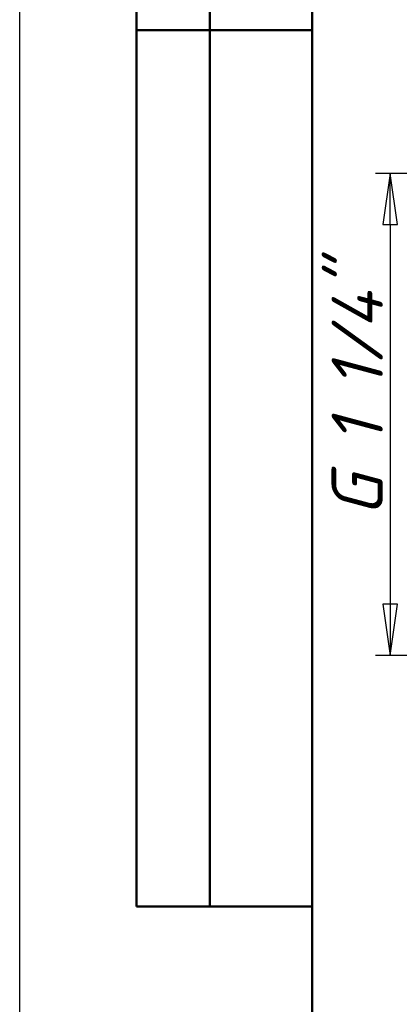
# Model space of a CAD drawing. Header units: millimetres. Extents: x -120 to 519, y -69 to 356.
# Tile 8 of 15: x 0 to 26, y 165 to 233. Entities that reach past the tile are written whole.
import ezdxf
from ezdxf.enums import TextEntityAlignment as Align

# ---------------------------------------------------------------- set-up
doc = ezdxf.new("R2010")
doc.units = ezdxf.units.MM
for name, color, linetype, lineweight in [('Кромка (ГОСТ)', 7, 'Continuous', 50), ('Обозначение (ГОСТ)', 7, 'Continuous', 25), ('Размер (ГОСТ)', 7, 'Continuous', 25), ('Эскизная геометрия (ГОСТ)', 7, 'Continuous', 50)]:
    doc.layers.add(name, color=color, linetype=linetype, lineweight=lineweight)
doc.styles.get("Standard").update_dxf_attribs({"font": 'GOST Common Italic.ttf'})
doc.styles.add('Обычный текст (ГОСТ)', font='GOST Common Italic.ttf')
doc.dimstyles.new('Обычный (ГОСТ)', dxfattribs={"dimtxt": 3.5, "dimasz": 3.5, "dimexe": 1, "dimexo": 0, "dimgap": 0.5, "dimtad": 1, "dimrnd": 1e-08, "dimtxsty": 'Обычный текст (ГОСТ)', "dimblk": 'Filled-1', "dimcen": 0.09, "dimdle": 15, "dimclrd": 256, "dimclre": 256, "dimclrt": 256, "dimazin": 2, "dimtfac": 0.714286, "dimtdec": 3, "dimtmove": 0, "dimatfit": 3, "dimfxl": 1, "dimtolj": 1, "dimlwd": 25, "dimlwe": 25, "dimarcsym": 0})

# ---------------------------------------------------------------- blocks, each defined once
blk = doc.blocks.new('ГОСТ - Доп. графы 2')
at = {"layer": 'Эскизная геометрия (ГОСТ)'}
for p, q in [((-12, 0), (-12, 120)), ((-7, 0), (-7, 120)), ((-12, 60), (0, 60)), ((0, 0), (-12, 0))]:
    blk.add_line(p, q, dxfattribs=at)
at = {"layer": 'Обозначение (ГОСТ)', "lineweight": 30, "width": 0.8, "flags": 17}
for tag, p in [('Первичная_применяемость', (-3.651, 90.027)), ('Справочный_номер', (-3.551, 30.017))]:
    blk.add_attdef(tag, text='', height=3.17, rotation=90, dxfattribs=at).set_placement(p, align=Align.MIDDLE_CENTER)
blk = doc.blocks.new('Рамки ГОСТ_ граница 297x210')
at = {"layer": 'Кромка (ГОСТ)', "lineweight": 25}
blk.add_line((0, 0), (0, 297), dxfattribs=at)
at = {"layer": 'Кромка (ГОСТ)'}
blk.add_line((20, 292), (20, 5), dxfattribs=at)
blk = doc.blocks.new('Filled-1')
at = {"color": 0}
for p, q in [((0, 0), (-1, 0.143)), ((-1, 0.143), (-1, -0.143)), ((-1, 0), (0, 0)), ((-1, -0.143), (0, 0))]:
    blk.add_line(p, q, dxfattribs=at)
at = {"color": 0, "flags": 128}
blk.add_lwpolyline([(-1, -0.143), (0, 0), (-1, 0.143), (-1, -0.143)], dxfattribs=at)
at = {"color": 0}
blk.add_solid([(-1, -0.143), (0, 0), (-1, 0.143), (-1, -0.143)], dxfattribs=at)
blk = doc.blocks.new('*D12')
at = {"layer": 'Defpoints', "color": 0, "linetype": 'Continuous', "transparency": 16777216}
for p in [(30.495, 222.203), (25.343, 189.203), (31.631, 189.203)]:
    blk.add_point(p, dxfattribs=at)
at = {"layer": 'Размер (ГОСТ)', "linetype": 'Continuous', "lineweight": 25, "transparency": 16777216}
for p, q in [((30.495, 222.203), (24.343, 222.203)), ((25.343, 218.703), (25.343, 192.703)), ((31.631, 189.203), (24.343, 189.203))]:
    blk.add_line(p, q, dxfattribs=at)
at = {"layer": 'Размер (ГОСТ)', "linetype": 'Continuous', "lineweight": 25, "transparency": 16777216, "xscale": 3.5, "yscale": 3.5, "zscale": 3.5}
for p, rotation in [((25.343, 222.203), 90), ((25.343, 189.203), 270)]:
    blk.add_blockref('Filled-1', p, dxfattribs=dict(at, rotation=rotation))
at = {"layer": 'Размер (ГОСТ)', "linetype": 'Continuous', "lineweight": 25, "transparency": 16777216, "insert": (21.34, 196.574), "char_height": 3.5, "attachment_point": 1, "rotation": 90, "style": 'Обычный текст (ГОСТ)'}
blk.add_mtext('\\A1; \\fGOST Common|b0|i1;\\H3.5000;G 1 1/4"', dxfattribs=at)

msp = doc.modelspace()

# ---------------------------------------------------------------- block references
for name, p in [('Рамки ГОСТ_ граница 297x210', (0, 0)), ('ГОСТ - Доп. графы 2', (20, 172))]:
    msp.add_blockref(name, p)

# ---------------------------------------------------------------- dimensions: what is measured, and where the dimension line sits
at = {"layer": 'Размер (ГОСТ)', "linetype": 'Continuous', "lineweight": 25}
dim = msp.add_linear_dim(base=(25.343, 189.203), p1=(30.495, 222.203), p2=(31.631, 189.203), angle=90, text=' \\fGOST Common|b0|i1;\\H3.5000;G 1 1/4"', dimstyle='Обычный (ГОСТ)', override={"dimgap": 0.5, "dimdec": 2, "dimtol": 0, "dimlim": 0, "dimtp": 0, "dimtm": 0, "dimtdec": 3, "dimtofl": 0, "dimatfit": 1}, dxfattribs=at)
dim.commit()
dim.dimension.update_dxf_attribs({"geometry": '*D12', "text_midpoint": (25.343, 205.703), "dimtype": 160})

doc.saveas('drawing.dxf')
